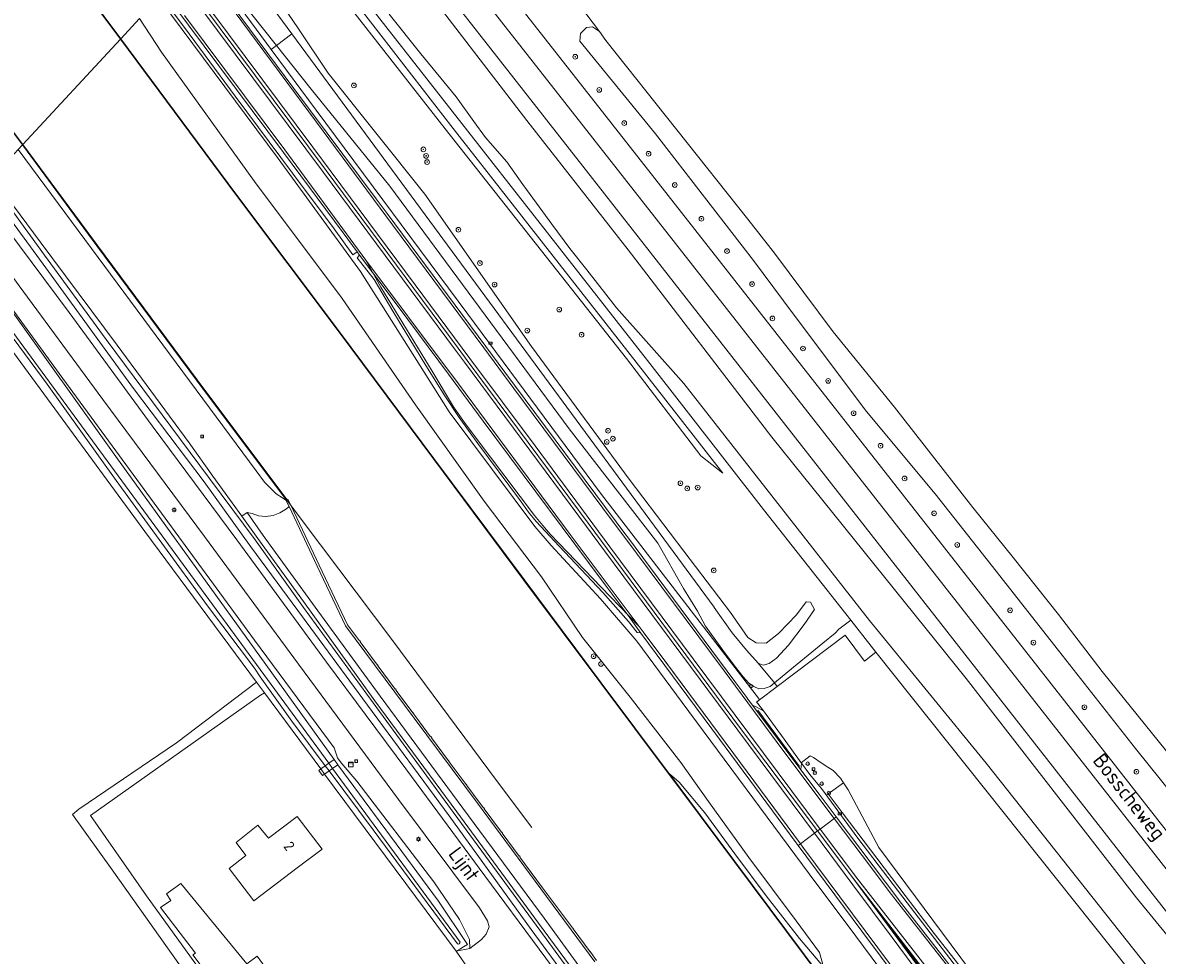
# Model space of a CAD drawing. Header units: metres. Extents: x 168032 to 180145, y 382923 to 399665.
# Tile 237 of 256: x 168591 to 168784, y 398868 to 399027. Entities that reach past the tile are written whole.
import ezdxf
from ezdxf.enums import TextEntityAlignment as Align

# ---------------------------------------------------------------- set-up
doc = ezdxf.new("R2010")
doc.units = ezdxf.units.M
doc.linetypes.add('VW-3-3_STREEP', pattern=[6, 3, -3])
doc.layers.get('0').update_dxf_attribs({"color": 8, "lineweight": 18})
for name, color, linetype, lineweight in [('B-WE-GK-BESCHOEIING_DAMWAND-G', 8, 'GK-BESCHOEIING', 18), ('B-WE-GK-KADEMUUR-G', 8, 'Continuous', 18), ('B-WE-GK-KADEMUUR-GV', 8, 'Continuous', 18), ('B-WE-GR-BOOM-S', 8, 'Continuous', 18), ('B-WE-GR-GRAS-GV', 8, 'Continuous', 18), ('B-WE-GR-GROENVOORZIENING-GV', 8, 'Continuous', 18), ('B-WE-GW-TALUD_KRUIN-G', 8, 'Continuous', 18), ('B-WE-IE-MEUBILAIR_WEGMEUBILAIR-G', 8, 'Continuous', 18), ('B-WE-IE-MEUBILAIR_WEGMEUBILAIR-S', 8, 'Continuous', 25), ('B-WE-IE-MEUBILAIR_WEGMEUBILAIR_PAAL-S', 8, 'Continuous', 18), ('B-WE-IE-TERREINAFSCHEIDING_KUNSTMATIG_MUUR-GV', 8, 'Continuous', 18), ('B-WE-KL-ET_LS_OV_LICHTMAST-S', 8, 'Continuous', 18), ('B-WE-KW-KUNSTWERK_DEK-GV', 8, 'Continuous', 18), ('B-WE-OG-BEBOUWING-GV', 8, 'Continuous', 18), ('B-WE-OG-BEBOUWING-T18', 8, 'Continuous', 18), ('B-WE-OG-TERREIN_ERF-GV', 8, 'Continuous', 18), ('B-WE-OG-TOPOGRAFIE-T18', 8, 'Continuous', 18), ('B-WE-OG-WATER-GV', 8, 'Continuous', 18), ('B-WE-OG-WATER_GREPPEL-GV', 8, 'Continuous', 18), ('B-WE-OG-WATER_RIVIER-GV', 8, 'Continuous', 18), ('B-WE-OG-WATER_SLOOT-GV', 8, 'Continuous', 18), ('B-WE-OG-WEG-GV', 8, 'Continuous', 18), ('B-WE-RI-GWA_RIOOLPUT-S', 8, 'Continuous', 18), ('B-WE-RI-TERREINKAST-S', 8, 'Continuous', 18), ('B-WE-VH-VERHARDING_ASFALT-GV', 8, 'Continuous', 18), ('B-WE-VH-VERHARDING_BETON-GV', 8, 'Continuous', 18), ('B-WE-VH-VERHARDING_GRASBETONSTEEN-GV', 8, 'Continuous', 18), ('B-WE-VH-VERHARDING_OPEN-GV', 8, 'Continuous', 18), ('B-WE-VW-AFSLUITPAAL-S', 8, 'Continuous', 18), ('B-WE-VW-MARKERING_LANGS_STREEP_33-G', 8, 'VW-3-3_STREEP', 13), ('B-WE-VW-MARKERING_LANGS_STREEP_DOORGETROKKEN_3X015-G', 8, 'Continuous', 13), ('B-WE-VW-MARKERING_PICTOGRAM-G', 8, 'Continuous', 18)]:
    doc.layers.add(name, color=color, linetype=linetype, lineweight=lineweight)
doc.styles.add('NLCS-ISO', font='NLCS-ISO.ttf')
doc.styles.add('NLCS-ISO-M200-T18', font='NLCS-ISO.ttf', dxfattribs={"height": 0.36})
doc.linetypes.add('GK-BESCHOEIING', pattern='A,30,-5,[1,NLCS.SHX,S=1,R=0,X=0,Y=0],-5', length=40)

# ---------------------------------------------------------------- blocks, each defined once
blk = doc.blocks.new('SIE-WEG_VERKEERSBORD-SO')
at = {"color": 0, "linetype": 'ByBlock', "lineweight": 18}
blk.add_lwpolyline([(-1.125, -1.125), (1.125, -1.125), (1.125, 1.125), (-1.125, 1.125)], close=True, dxfattribs=at)
at = {"color": 0, "linetype": 'ByBlock', "lineweight": 18, "style": 'NLCS-ISO'}
blk.add_text('vb', height=1.5, dxfattribs=at).set_placement((0, 0), align=Align.MIDDLE_CENTER)
blk = doc.blocks.new('SRI-TERREINKAST-SO')
at = {"color": 0, "linetype": 'ByBlock', "lineweight": 18}
for points in [[(-2, 2), (2, 2), (2, 1.68), (-2, 1.68)], [(-2, 1.52), (2, 1.52), (2, -2), (-2, -2)]]:
    blk.add_lwpolyline(points, close=True, dxfattribs=at)
at = {"color": 0, "linetype": 'ByBlock', "lineweight": 18, "style": 'NLCS-ISO'}
blk.add_text('rio', height=1.5, dxfattribs=at).set_placement((0, 0), align=Align.MIDDLE_CENTER)
blk = doc.blocks.new('SIE-WEG_PAAL_HECTOMETERPAAL-SO')
at = {"color": 0, "linetype": 'ByBlock', "lineweight": 18}
blk.add_lwpolyline([(-1.44375, -0.94375), (1.44375, -0.94375), (1.44375, 0.94375), (-1.44375, 0.94375)], close=True, dxfattribs=at)
at = {"color": 0, "linetype": 'ByBlock', "lineweight": 18, "style": 'NLCS-ISO'}
blk.add_text('hm', height=1.5, dxfattribs=at).set_placement((0, 0), align=Align.MIDDLE_CENTER)
at = {"style": 'NLCS-ISO'}
blk.add_attdef('WAARDE', (2.13125, -1.69375), '', height=1.5, dxfattribs=at)
blk = doc.blocks.new('SVW-AFSLUITPAAL-SO')
at = {"lineweight": 18}
blk.add_circle((0, 0), 1.5, dxfattribs=at)
at = {"lineweight": 18, "style": 'NLCS-ISO'}
blk.add_text('af', height=1.8, dxfattribs=at).set_placement((0, 0), align=Align.MIDDLE_CENTER)
blk = doc.blocks.new('SKL-ET_OV_LICHTMAST-SO')
at = {"color": 0, "linetype": 'ByBlock', "lineweight": 18}
for points in [[(-1.25, 0), (-2, 0)], [(-1.41, 1.41), (-0.88, 0.88)], [(0, 2), (0, 1.25)], [(0.88, 0.88), (1.41, 1.41)], [(2, 0), (1.25, 0)], [(-1.41, -1.41), (-0.88, -0.88)], [(0, -1.25), (0, -2)], [(0.88, -0.88), (1.41, -1.41)]]:
    blk.add_lwpolyline(points, dxfattribs=at)
blk.add_circle((0, 0), 1, dxfattribs=at)
blk = doc.blocks.new('SRI-PUT_INSPECTIEPUT_RIOOLPUT-SO')
at = {"color": 0, "linetype": 'ByBlock', "lineweight": 18}
blk.add_lwpolyline([(-1.12, -1.12), (1.12, -1.12), (1.12, 1.12), (-1.12, 1.12)], close=True, dxfattribs=at)
at = {"color": 0, "linetype": 'ByBlock', "lineweight": 18, "style": 'NLCS-ISO'}
blk.add_text('r', height=1.5, dxfattribs=at).set_placement((0, 0.28), align=Align.MIDDLE_CENTER)
blk = doc.blocks.new('SGR-BOOM_01-SO')
at = {"linetype": 'ByBlock', "lineweight": 18}
h = blk.add_hatch(color=0, dxfattribs=at)
h.dxf.hatch_style = 1
edge = h.paths.add_edge_path()
edge.add_arc((0, 0), 0.25, 0, 360)
at = {"color": 0, "linetype": 'ByBlock', "lineweight": 18}
for radius in [2, 0.25]:
    blk.add_circle((0, 0), radius, dxfattribs=at)

msp = doc.modelspace()

# ---------------------------------------------------------------- linework, layer by layer
at = {"layer": 'B-WE-GK-BESCHOEIING_DAMWAND-G', "flags": 128}
msp.add_lwpolyline([(168590.686, 399005.774), (168603.373, 398988.574), (168620.355, 398965.686), (168638.311, 398941.714), (168653.757, 398921.215), (168671.431, 398897.424), (168677.461, 398889.392)], dxfattribs=at)
at = {"layer": 'B-WE-GK-KADEMUUR-G', "flags": 128}
msp.add_lwpolyline([(168735.312, 398920.317), (168736.076, 398919.302)], dxfattribs=at)
msp.add_lwpolyline([(168735.312, 398920.317), (168736.076, 398919.302)], dxfattribs=at)
at = {"layer": 'B-WE-GK-KADEMUUR-GV', "flags": 128}
msp.add_lwpolyline([(168607.323, 399023.788), (168607.403, 399023.848), (168593.361, 399042.713), (168582.678, 399057.066), (168563.347, 399083.012), (168538.546, 399116.376), (168514.741, 399148.205), (168514.654, 399148.333), (168514.277, 399148.834), (168513.99, 399149.215), (168513.126, 399150.391), (168513.04, 399150.333), (168514.198, 399148.767), (168514.584, 399148.251), (168514.661, 399148.145), (168538.466, 399116.316), (168563.267, 399082.952), (168582.598, 399057.006), (168593.281, 399042.653)], close=True, dxfattribs=at)
msp.add_lwpolyline([(168740.759, 398845.23), (168723.96, 398867.677), (168706.208, 398891.467), (168700.907, 398898.551), (168700.777, 398898.724), (168689.291, 398914.071), (168676.135, 398931.696), (168660.776, 398952.303), (168644.69, 398973.866), (168627.029, 398997.434), (168607.403, 399023.848), (168607.323, 399023.788), (168626.949, 398997.374), (168644.61, 398973.806), (168660.696, 398952.243), (168676.055, 398931.636), (168689.211, 398914.011), (168700.697, 398898.664), (168706.128, 398891.407), (168723.88, 398867.617), (168740.679, 398845.17)], dxfattribs=at)
at = {"layer": 'B-WE-GR-GRAS-GV', "flags": 128}
for points in [[(168768.394, 398698.674), (168780.643, 398707.564), (168780.702, 398707.607), (168779.337, 398709.677), (168778.235, 398711.218), (168761.68, 398736.34), (168689.919, 398833.686), (168684.623, 398829.82), (168658.139, 398811.381), (168657.266, 398811.421), (168655.203, 398813.524), (168628.413, 398850.434), (168617.547, 398865.765), (168605.911, 398882.184), (168599.164, 398891.63), (168600.235, 398892.542), (168616.904, 398903.853), (168630.533, 398914.147), (168611.48, 398939.84), (168567.283, 399000), (168479.11, 399120.02)], [(168593.361, 399042.713), (168607.403, 399023.848), (168610.581, 399027.311)], [(168682.494, 399033.654), (168689.021, 399025.077), (168690.095, 399023.551), (168714.252, 398993.081), (168718.818, 398987.277), (168728.805, 398973.867), (168739.275, 398961.021), (168752.642, 398943.947), (168759.518, 398935.431), (168767.224, 398925.725), (168774.673, 398915.967), (168785.615, 398902.394)], [(168736.885, 398867.468), (168733.723, 398871.722), (168722.855, 398886.343), (168722.517, 398886.797), (168709.47, 398904.473), (168696.025, 398922.544), (168695.929, 398922.559), (168695.426, 398922.638), (168693.954, 398924.499), (168689.537, 398929.481), (168682.12, 398937.328), (168678.176, 398941.529), (168676.917, 398943.152), (168675.347, 398945.292), (168668.252, 398954.866), (168665.085, 398959.292), (168662.624, 398962.976), (168659.401, 398968.16), (168653.793, 398977.419), (168650.579, 398982.79), (168647.666, 398986.483), (168648.11, 398986.929), (168647.675, 398987.523), (168646.966, 398987.034), (168643.754, 398991.47), (168636.656, 399000.956), (168626.908, 399014.045), (168618.265, 399025.765), (168614.238, 399031.182)], [(168610.581, 399027.311), (168614.357, 399021.547), (168630.211, 398999.5), (168645.156, 398979.585), (168657.649, 398961.439), (168669.335, 398945.004), (168679.096, 398932.1), (168686.119, 398921.783), (168694.198, 398911.603), (168702.848, 398900.464), (168707.593, 398893.833), (168714.434, 398884.299), (168722.51, 398873.459), (168726.519, 398868.093), (168727.154, 398865.648), (168723.097, 398870.449), (168717.421, 398877.773), (168712.059, 398884.909), (168706.935, 398891.892), (168702.567, 398897.149), (168700.907, 398898.551), (168706.208, 398891.467), (168723.96, 398867.677), (168740.759, 398845.23)], [(168691.784, 398854.192), (168678.176, 398872.723), (168664.248, 398891.787), (168650.423, 398910.663), (168638.531, 398926.922), (168630.308, 398938.41), (168622.535, 398948.881), (168617.577, 398955.538), (168604.925, 398972.601), (168594.406, 398986.983), (168585.062, 398999.723), (168584.221, 398998.936), (168594.177, 398985.4), (168609.562, 398964.241), (168621.596, 398948.309), (168629.589, 398937.233), (168637.578, 398926.373), (168649.452, 398910.249), (168663.365, 398891.361), (168677.336, 398872.017), (168691.053, 398853.387)], [(168688.208, 398866.511), (168679.007, 398878.917), (168668.177, 398893.515), (168657.397, 398908.019), (168645.709, 398923.773), (168640.886, 398933.944), (168636.091, 398944.088), (168635.66, 398943.733), (168634.504, 398943.038), (168633.381, 398942.592), (168632.126, 398942.434), (168630.855, 398942.512), (168629.805, 398942.892), (168628.918, 398943.087), (168631.671, 398939.172), (168640.504, 398926.94), (168651.605, 398911.8), (168665.72, 398892.711), (168679.543, 398873.929), (168693.664, 398854.539)], [(168693.664, 398854.539), (168679.543, 398873.929), (168665.72, 398892.711), (168651.605, 398911.8), (168640.504, 398926.94), (168631.671, 398939.172), (168628.918, 398943.087), (168628.028, 398942.445), (168630.768, 398938.645), (168638.52, 398927.894), (168650.716, 398910.982), (168664.677, 398892.086), (168678.6, 398873.076), (168692.224, 398854.624)]]:
    msp.add_lwpolyline(points, dxfattribs=at)
for points in [[(168700.907, 398898.551), (168702.567, 398897.149), (168706.935, 398891.892), (168712.059, 398884.909), (168717.421, 398877.773), (168723.097, 398870.449), (168727.154, 398865.648), (168726.519, 398868.093), (168722.51, 398873.459), (168714.434, 398884.299), (168707.593, 398893.833), (168702.848, 398900.464), (168694.198, 398911.603), (168686.119, 398921.783), (168679.096, 398932.1), (168669.335, 398945.004), (168657.649, 398961.439), (168645.156, 398979.585), (168630.211, 398999.5), (168614.357, 399021.547), (168610.581, 399027.311), (168607.403, 399023.848), (168627.029, 398997.434), (168644.69, 398973.866), (168660.776, 398952.303), (168676.135, 398931.696), (168689.291, 398914.071), (168700.777, 398898.724)], [(168635.529, 398945.207), (168635.604, 398945.245), (168620.315, 398965.656), (168603.333, 398988.544), (168590.623, 399005.775), (168589.905, 399004.983), (168601.289, 398989.643), (168615.671, 398970.164), (168630.466, 398950.192), (168631.92, 398948.244), (168632.793, 398947.333), (168633.855, 398946.27), (168634.985, 398945.586)], [(168628.028, 398942.445), (168628.918, 398943.087), (168629.805, 398942.892), (168630.855, 398942.512), (168632.126, 398942.434), (168633.381, 398942.592), (168634.504, 398943.038), (168635.66, 398943.733), (168636.091, 398944.088), (168635.529, 398945.207), (168634.985, 398945.586), (168633.855, 398946.27), (168632.793, 398947.333), (168631.92, 398948.244), (168630.466, 398950.192), (168615.671, 398970.164), (168601.289, 398989.643), (168589.905, 399004.983), (168585.497, 399000.193), (168593.672, 398989.241), (168606.753, 398971.628), (168619.076, 398954.989), (168623.094, 398949.289)], [(168578.199, 398992.394), (168578.02, 398992.203), (168587.927, 398978.73), (168606.542, 398952.634), (168632.139, 398917.189), (168643.74, 398900.964), (168644.373, 398900.088), (168661.57, 398876.865), (168666.502, 398869.427), (168665.818, 398869.031), (168665.191, 398868.668), (168664.539, 398868.29), (168666.893, 398868.794), (168666.837, 398870.312), (168665.149, 398873.733), (168660.771, 398880.16), (168647.626, 398897.265), (168644.968, 398900.423), (168644.335, 398901.29), (168643.766, 398902.976), (168630.181, 398921.35), (168613.706, 398943.83), (168596.914, 398966.803)]]:
    msp.add_lwpolyline(points, close=True, dxfattribs=at)
at = {"layer": 'B-WE-GR-GROENVOORZIENING-GV', "flags": 128}
msp.add_lwpolyline([(168578.199, 398992.394), (168596.914, 398966.803), (168613.706, 398943.83), (168630.181, 398921.35), (168643.766, 398902.976), (168644.335, 398901.29), (168644.968, 398900.423), (168647.626, 398897.265), (168660.771, 398880.16), (168665.149, 398873.733), (168666.837, 398870.312), (168666.893, 398868.794), (168668.902, 398870.291), (168669.669, 398871.19), (168670.185, 398872.434), (168669.931, 398873.495), (168668.522, 398875.701), (168654.74, 398894.174), (168637.67, 398917.247), (168621.671, 398938.978), (168604.356, 398962.357), (168590.085, 398981.748), (168580.479, 398994.83), (168578.933, 398993.163)], close=True, dxfattribs=at)
at = {"layer": 'B-WE-GW-TALUD_KRUIN-G', "flags": 128}
for points in [[(168727.154, 398865.648), (168726.519, 398868.093), (168722.51, 398873.459), (168714.434, 398884.299), (168707.593, 398893.833), (168702.848, 398900.464), (168694.198, 398911.603), (168686.119, 398921.783), (168679.096, 398932.1), (168669.335, 398945.004), (168657.649, 398961.439), (168645.156, 398979.585), (168630.211, 398999.5), (168614.357, 399021.547), (168610.581, 399027.311)], [(168585.497, 399000.193), (168593.672, 398989.241), (168606.753, 398971.628), (168619.076, 398954.989), (168623.094, 398949.289), (168628.028, 398942.445)]]:
    msp.add_lwpolyline(points, dxfattribs=at)
at = {"layer": 'B-WE-IE-MEUBILAIR_WEGMEUBILAIR-G', "flags": 128}
for points in [[(168786.545, 398798.393), (168782.018, 398804.472), (168776.597, 398811.841), (168770.885, 398819.439), (168764.564, 398828.024), (168758.234, 398836.434), (168751.496, 398845.54), (168746.356, 398852.476), (168741.671, 398858.761), (168732.667, 398870.859), (168724.736, 398881.515), (168703.07, 398910.687), (168695.359, 398921.151), (168689.158, 398928.394), (168680.77, 398937.45), (168677.963, 398940.681), (168663.364, 398960.224), (168657.456, 398969.629), (168648.254, 398984.16), (168634.25, 399003.424), (168614.234, 399030.3)], [(168853.758, 398741.939), (168852.493, 398741.269), (168852.278, 398741.155), (168850.674, 398741.011), (168849.313, 398741.184), (168848.027, 398741.937), (168847.048, 398742.998), (168844.806, 398745.312), (168831.407, 398762.485), (168817.313, 398780.398), (168808.784, 398791.338), (168796.598, 398806.969), (168771.431, 398839.029), (168746.015, 398871.349), (168741.093, 398877.828), (168730.365, 398891.952), (168727.948, 398895.133)]]:
    msp.add_lwpolyline(points, dxfattribs=at)
at = {"layer": 'B-WE-IE-TERREINAFSCHEIDING_KUNSTMATIG_MUUR-GV', "flags": 128}
msp.add_lwpolyline([(168590.703, 399005.835), (168574.11, 399027.888), (168559.269, 399047.78), (168543.644, 399068.697), (168529.03, 399088.415), (168515.74, 399106.253), (168504.682, 399121.218), (168503.074, 399123.309), (168501.722, 399125.069), (168500.033, 399127.262), (168499.953, 399127.2), (168501.642, 399125.009), (168502.994, 399123.249), (168504.602, 399121.158), (168515.66, 399106.193), (168528.95, 399088.355), (168543.564, 399068.637), (168559.189, 399047.72), (168574.03, 399027.828), (168590.623, 399005.775)], close=True, dxfattribs=at)
msp.add_lwpolyline([(168688.501, 398866.729), (168687.51, 398868.065), (168687.54, 398868.087), (168687.42, 398868.247), (168687.391, 398868.225), (168684.486, 398872.142), (168684.507, 398872.157), (168684.387, 398872.317), (168684.367, 398872.302), (168679.3, 398879.134), (168675.426, 398884.357), (168675.475, 398884.393), (168675.355, 398884.553), (168675.307, 398884.517), (168672.401, 398888.434), (168672.442, 398888.464), (168672.322, 398888.624), (168672.282, 398888.594), (168669.335, 398892.566), (168669.392, 398892.608), (168669.272, 398892.768), (168669.216, 398892.727), (168668.47, 398893.733), (168666.367, 398896.563), (168666.409, 398896.594), (168666.289, 398896.754), (168666.247, 398896.723), (168663.354, 398900.616), (168663.398, 398900.649), (168663.278, 398900.809), (168663.234, 398900.777), (168660.332, 398904.681), (168660.39, 398904.724), (168660.27, 398904.884), (168660.213, 398904.842), (168657.69, 398908.237), (168657.325, 398908.728), (168657.371, 398908.762), (168657.251, 398908.922), (168657.206, 398908.889), (168654.29, 398912.82), (168654.328, 398912.848), (168654.208, 398913.008), (168654.171, 398912.98), (168651.253, 398916.913), (168651.295, 398916.945), (168651.175, 398917.105), (168651.133, 398917.074), (168648.198, 398921.031), (168648.26, 398921.077), (168648.14, 398921.237), (168648.079, 398921.192), (168646.023, 398923.962), (168641.216, 398934.1), (168636.419, 398944.248), (168635.855, 398945.371), (168635.695, 398945.29), (168620.395, 398965.716), (168603.413, 398988.604), (168590.703, 399005.835), (168590.623, 399005.775), (168603.333, 398988.544), (168620.315, 398965.656), (168635.604, 398945.245), (168635.529, 398945.207), (168636.091, 398944.088), (168640.886, 398933.944), (168645.709, 398923.773), (168657.397, 398908.019), (168668.177, 398893.515), (168679.007, 398878.917), (168688.208, 398866.511)], dxfattribs=at)
at = {"layer": 'B-WE-KW-KUNSTWERK_DEK-GV', "flags": 128}
msp.add_lwpolyline([(168644.373, 398900.088), (168643.74, 398900.964), (168642.847, 398900.334), (168642.251, 398899.913), (168641.488, 398899.374), (168641.135, 398899.125), (168641.758, 398898.242), (168642.132, 398898.506), (168642.899, 398899.048), (168643.487, 398899.462)], close=True, dxfattribs=at)
at = {"layer": 'B-WE-OG-BEBOUWING-GV', "flags": 128}
for points in [[(168627.048, 398886.823), (168628.729, 398884.612), (168625.855, 398882.428), (168630.053, 398876.904), (168637.71, 398882.68), (168641.7, 398885.69), (168637.459, 398891.271), (168632.559, 398887.55), (168630.76, 398889.8)], [(168628.862, 398866.131), (168617.631, 398879.853), (168615.174, 398878.084), (168615.937, 398876.947), (168614.157, 398875.732), (168620.142, 398867.97), (168619.703, 398867.684), (168623.735, 398862.365), (168631.312, 398851.877), (168638.423, 398856.791), (168630.66, 398867.452)]]:
    msp.add_lwpolyline(points, close=True, dxfattribs=at)
at = {"layer": 'B-WE-OG-TERREIN_ERF-GV', "flags": 128}
msp.add_lwpolyline([(168779.39, 398864.94), (168736.076, 398919.302), (168734.155, 398917.769), (168730.856, 398922.196), (168719.265, 398913.429), (168716.292, 398911.18), (168715.763, 398910.78), (168715.961, 398910.553), (168715.977, 398910.532), (168716.945, 398909.295), (168716.955, 398909.281), (168720.46, 398904.448), (168723.342, 398900.43), (168724.926, 398901.635), (168725.48, 398901.316), (168726.804, 398900.43), (168727.935, 398899.691), (168728.798, 398899.091), (168730.063, 398897.787), (168730.564, 398897.021), (168731.363, 398895.797), (168736.591, 398885.968), (168752.086, 398865.204)], dxfattribs=at)
for points in [[(168667.278, 398864.4), (168664.539, 398868.29), (168642.132, 398898.506), (168641.488, 398899.374), (168631.867, 398912.349), (168631.219, 398911.928), (168602.256, 398891.432), (168611.769, 398877.75), (168619.463, 398867.145), (168638.128, 398841.419), (168657.216, 398815.037), (168682.7, 398832.187), (168683.115, 398832.28), (168683.608, 398832.255), (168684.055, 398832.069), (168684.496, 398831.731), (168684.847, 398830.996), (168684.841, 398830.37), (168684.623, 398829.82), (168689.919, 398833.686), (168688.269, 398835.925)], [(168637.459, 398891.271), (168641.7, 398885.69), (168637.71, 398882.68), (168630.053, 398876.904), (168625.855, 398882.428), (168628.729, 398884.612), (168627.048, 398886.823), (168630.76, 398889.8), (168632.559, 398887.55)], [(168617.631, 398879.853), (168628.862, 398866.131), (168630.66, 398867.452), (168638.423, 398856.791), (168631.312, 398851.877), (168623.735, 398862.365), (168619.703, 398867.684), (168620.142, 398867.97), (168614.157, 398875.732), (168615.937, 398876.947), (168615.174, 398878.084)]]:
    msp.add_lwpolyline(points, close=True, dxfattribs=at)
at = {"layer": 'B-WE-OG-WATER-GV', "flags": 128}
for points in [[(168574.11, 399027.888), (168590.703, 399005.835), (168607.323, 399023.788), (168593.281, 399042.653)], [(168740.679, 398845.17), (168723.88, 398867.617), (168706.128, 398891.407), (168700.697, 398898.664), (168689.211, 398914.011), (168676.055, 398931.636), (168660.696, 398952.243), (168644.61, 398973.806), (168626.949, 398997.374), (168607.323, 399023.788), (168590.703, 399005.835), (168603.413, 398988.604), (168620.395, 398965.716), (168635.695, 398945.29), (168635.855, 398945.371), (168636.419, 398944.248), (168641.216, 398934.1), (168646.023, 398923.962), (168648.079, 398921.192), (168648.14, 398921.237), (168648.26, 398921.077), (168648.198, 398921.031), (168651.133, 398917.074), (168651.175, 398917.105), (168651.295, 398916.945), (168651.253, 398916.913), (168654.171, 398912.98), (168654.208, 398913.008), (168654.328, 398912.848), (168654.29, 398912.82), (168657.206, 398908.889), (168657.251, 398908.922), (168657.371, 398908.762), (168657.325, 398908.728), (168657.69, 398908.237), (168660.213, 398904.842), (168660.27, 398904.884), (168660.39, 398904.724), (168660.332, 398904.681), (168663.234, 398900.777), (168663.278, 398900.809), (168663.398, 398900.649), (168663.354, 398900.616), (168666.247, 398896.723), (168666.289, 398896.754), (168666.409, 398896.594), (168666.367, 398896.563), (168668.47, 398893.733), (168669.216, 398892.727), (168669.272, 398892.768), (168669.392, 398892.608), (168669.335, 398892.566), (168672.282, 398888.594), (168672.322, 398888.624), (168672.442, 398888.464), (168672.401, 398888.434), (168675.307, 398884.517), (168675.355, 398884.553), (168675.475, 398884.393), (168675.426, 398884.357), (168679.3, 398879.134), (168684.367, 398872.302), (168684.387, 398872.317), (168684.507, 398872.157), (168684.486, 398872.142), (168687.391, 398868.225), (168687.42, 398868.247), (168687.54, 398868.087), (168687.51, 398868.065), (168688.501, 398866.729)]]:
    msp.add_lwpolyline(points, dxfattribs=at)
at = {"layer": 'B-WE-OG-WATER_GREPPEL-GV', "flags": 128}
for points in [[(168785.615, 398902.394), (168774.673, 398915.967), (168767.224, 398925.725), (168759.518, 398935.431), (168752.642, 398943.947), (168739.275, 398961.021), (168728.805, 398973.867), (168718.818, 398987.277), (168714.252, 398993.081), (168690.095, 399023.551), (168689.021, 399025.077), (168687.83, 399025.856), (168686.79, 399025.789), (168685.77, 399024.722), (168685.664, 399023.417), (168698.54, 399007.639), (168715.251, 398986.056), (168722.027, 398976.977), (168734.525, 398960.332), (168746.203, 398946.275), (168755.755, 398934.18), (168767.214, 398919.563), (168780.351, 398902.879), (168795.54, 398883.979)], [(168619.463, 398867.145), (168611.769, 398877.75), (168602.256, 398891.432), (168631.219, 398911.928), (168631.867, 398912.349), (168630.533, 398914.147), (168616.904, 398903.853), (168600.235, 398892.542), (168599.164, 398891.63), (168605.911, 398882.184), (168617.547, 398865.765)]]:
    msp.add_lwpolyline(points, dxfattribs=at)
at = {"layer": 'B-WE-OG-WATER_RIVIER-GV', "flags": 128}
for points in [[(168810.779, 398840.502), (168780.543, 398877.415), (168751.496, 398914.821), (168718.381, 398955.941), (168693.909, 398987.839), (168676.608, 399009.903), (168657.101, 399035.303)], [(168653.125, 399028.012), (168658.533, 399021.289), (168664.548, 399013.945), (168667.588, 399009.713), (168669.568, 399007.028), (168673.201, 399002.837), (168675.954, 398999.02), (168677.172, 398997.302), (168680.848, 398992.25), (168683.944, 398988.074), (168686.843, 398984.47), (168691.887, 398978.001), (168703.364, 398965.107), (168734.991, 398924.697), (168754.9, 398900.342), (168784.832, 398862.555)]]:
    msp.add_lwpolyline(points, dxfattribs=at)
at = {"layer": 'B-WE-OG-WATER_SLOOT-GV', "flags": 128}
for points in [[(168479.11, 399120.02), (168567.283, 399000), (168611.48, 398939.84), (168630.533, 398914.147), (168631.867, 398912.349), (168641.488, 398899.374), (168642.132, 398898.506), (168664.539, 398868.29), (168665.191, 398868.668), (168665.818, 398869.031), (168666.502, 398869.427), (168661.57, 398876.865), (168644.373, 398900.088), (168643.74, 398900.964), (168632.139, 398917.189), (168606.542, 398952.634), (168587.927, 398978.73), (168578.02, 398992.203), (168577.989, 398992.245), (168572.308, 398999.972), (168559.872, 399017.076), (168543.297, 399039.541)], [(168657.101, 399035.303), (168676.608, 399009.903), (168693.909, 398987.839), (168718.381, 398955.941), (168751.496, 398914.821), (168780.543, 398877.415), (168810.779, 398840.502), (168827.22, 398820.4), (168827.302, 398820.867), (168827.31, 398820.91), (168827.83, 398823.87), (168828.118, 398823.82), (168789.969, 398869.53), (168687.788, 399000), (168627.969, 399076.38)], [(168522.532, 399064.29), (168569.71, 399000), (168642.847, 398900.334), (168643.487, 398899.462), (168665.229, 398869.834), (168665.192, 398869.718), (168665.07, 398869.582), (168664.919, 398869.534), (168664.774, 398869.536), (168650.437, 398888.982), (168642.899, 398899.048), (168642.251, 398899.913), (168636.565, 398907.506), (168631.169, 398915.105), (168630.162, 398916.56), (168622.184, 398927.183), (168606.618, 398948.532), (168594.872, 398964.959), (168583.036, 398980.881), (168579.521, 398985.702), (168521.129, 399064.628)], [(168521.129, 399064.628), (168579.521, 398985.702), (168583.036, 398980.881), (168594.872, 398964.959), (168606.618, 398948.532), (168622.184, 398927.183), (168630.162, 398916.56), (168631.169, 398915.105), (168636.565, 398907.506), (168642.251, 398899.913), (168642.899, 398899.048), (168650.437, 398888.982), (168664.774, 398869.536), (168664.919, 398869.534), (168665.07, 398869.582), (168665.192, 398869.718), (168665.229, 398869.834), (168643.487, 398899.462), (168642.847, 398900.334), (168569.71, 399000), (168522.532, 399064.29)], [(168647.225, 399032.817), (168697.16, 398969.01), (168716.959, 398943.625), (168731.824, 398924.746), (168735.312, 398920.317), (168736.076, 398919.302), (168779.39, 398864.94), (168817.388, 398819.54)], [(168784.832, 398862.555), (168754.9, 398900.342), (168734.991, 398924.697), (168703.364, 398965.107), (168691.887, 398978.001), (168686.843, 398984.47), (168683.944, 398988.074), (168680.848, 398992.25), (168677.172, 398997.302), (168675.954, 398999.02), (168673.201, 399002.837), (168669.568, 399007.028), (168667.588, 399009.713), (168664.548, 399013.945), (168658.533, 399021.289), (168653.125, 399028.012)]]:
    msp.add_lwpolyline(points, dxfattribs=at)
at = {"layer": 'B-WE-OG-WEG-GV', "flags": 128}
for points in [[(168475.677, 399237.098), (168492.961, 399213.997), (168502.27, 399201.556), (168519.885, 399177.195), (168540.191, 399150.333), (168557.272, 399127.661), (168568.359, 399112.901), (168579.635, 399097.419), (168583.644, 399092.447), (168592.392, 399082.868), (168597.878, 399076.378), (168605.174, 399066.715), (168611.161, 399056.718), (168618.376, 399043.928), (168620.822, 399039.787), (168623.496, 399035.82), (168625.779, 399033.035), (168633.94, 399022.702), (168636.523, 399024.656), (168478.407, 399239.146), (168466.493, 399254.304)], [(168478.407, 399239.146), (168636.523, 399024.656), (168708.56, 398926.936), (168708.523, 398926.91), (168711.627, 398922.599), (168714.033, 398919.639), (168716.038, 398917.419), (168716.875, 398917.086), (168717.938, 398917.339), (168719.142, 398918.268), (168721.194, 398920.47), (168723.908, 398924), (168725.622, 398926.577), (168724.971, 398927.807), (168724.194, 398927.852), (168722.562, 398925.674), (168719.524, 398922.451), (168717.425, 398920.794), (168715.709, 398920.857), (168714.261, 398921.808), (168711.308, 398926.029), (168703.383, 398936.482), (168694.036, 398948.773), (168677.423, 398971.389), (168659.207, 398997.342), (168642.738, 399017.99), (168637.676, 399025.529), (168633.094, 399032.354)], [(168607.582, 399123.89), (168605.482, 399126.733), (168605.249, 399127.995), (168606.038, 399128.677), (168606.812, 399128.729), (168608.085, 399127.747), (168609.301, 399125.767), (168609.542, 399125.155), (168612.095, 399127.113), (168606.879, 399133.91), (168604.796, 399136.625), (168603.297, 399135.279), (168603.852, 399133.941), (168603.937, 399132.989), (168603.435, 399132.4), (168602.424, 399132.108), (168601.39, 399132.075), (168600.356, 399132.637), (168596.837, 399129.476), (168617.178, 399103.529), (168698.409, 399000), (168856.283, 398798.787), (168857.998, 398796.602)], [(168693.241, 399000), (168593.802, 399126.749), (168590.56, 399123.837), (168614.6, 399093.28), (168623.799, 399082.049), (168627.969, 399076.38), (168687.788, 399000), (168789.969, 398869.53), (168828.118, 398823.82), (168827.536, 398820.543), (168827.488, 398820.27), (168827.379, 398820.188), (168828.326, 398818.926), (168828.44, 398819.01), (168828.658, 398818.987), (168831.99, 398818.63), (168877.278, 398757.35), (168877.378, 398756.02), (168876.81, 398752.111), (168885.973, 398759.395), (168885.672, 398759.913)], [(168638.733, 399039.156), (168662.699, 399008.466), (168693.624, 398969.332), (168706.259, 398952.774), (168710.042, 398949.791), (168693.825, 398970.554), (168664.067, 399008.563), (168639.374, 399040.418)], [(168639.374, 399040.418), (168664.067, 399008.563), (168693.825, 398970.554), (168710.042, 398949.791), (168706.259, 398952.774), (168693.624, 398969.332), (168662.699, 399008.466), (168638.733, 399039.156)], [(168622.61, 399036.139), (168633.054, 399022.032), (168633.94, 399022.702), (168625.779, 399033.035)], [(168633.094, 399032.354), (168637.676, 399025.529), (168642.738, 399017.99), (168659.207, 398997.342), (168677.423, 398971.389), (168694.036, 398948.773), (168703.383, 398936.482), (168711.308, 398926.029), (168714.261, 398921.808), (168715.709, 398920.857), (168717.425, 398920.794), (168719.524, 398922.451), (168722.562, 398925.674), (168724.194, 398927.852), (168724.971, 398927.807), (168725.622, 398926.577), (168723.908, 398924), (168721.194, 398920.47), (168719.142, 398918.268), (168717.938, 398917.339), (168716.875, 398917.086), (168716.038, 398917.419), (168718.801, 398914.044), (168722.057, 398916.709), (168727.035, 398920.825), (168729.15, 398922.519), (168729.817, 398923.225), (168731.824, 398924.746), (168716.959, 398943.625), (168697.16, 398969.01), (168647.225, 399032.817)], [(168795.54, 398883.979), (168780.351, 398902.879), (168767.214, 398919.563), (168755.755, 398934.18), (168746.203, 398946.275), (168734.525, 398960.332), (168722.027, 398976.977), (168715.251, 398986.056), (168698.54, 399007.639), (168685.664, 399023.417), (168685.77, 399024.722), (168686.79, 399025.789), (168687.83, 399025.856), (168689.021, 399025.077), (168682.494, 399033.654)], [(168855.111, 398793.7), (168853.008, 398796.381), (168693.241, 399000)], [(168691.053, 398853.387), (168677.336, 398872.017), (168663.365, 398891.361), (168649.452, 398910.249), (168637.578, 398926.373), (168629.589, 398937.233), (168621.596, 398948.309), (168609.562, 398964.241), (168594.177, 398985.4), (168584.221, 398998.936), (168583.266, 398997.755), (168585.782, 398994.359), (168598.576, 398977.188), (168612.731, 398957.873), (168627.184, 398938.408), (168642.483, 398917.555), (168655.977, 398899.41), (168669.466, 398881.164), (168678.7, 398868.673), (168698.634, 398841.749)], [(168796.598, 398806.969), (168771.431, 398839.029), (168746.015, 398871.349), (168741.093, 398877.828), (168730.365, 398891.952), (168727.948, 398895.133), (168730.564, 398897.021), (168730.063, 398897.787), (168728.798, 398899.091), (168727.935, 398899.691), (168726.804, 398900.43), (168725.48, 398901.316), (168724.926, 398901.635), (168723.342, 398900.43), (168723.404, 398900.344), (168724.854, 398898.422), (168726.232, 398896.776), (168726.817, 398896.036), (168733.006, 398887.548), (168740.706, 398877.508), (168749.464, 398866.09), (168772.716, 398836.553), (168788.427, 398816.548)], [(168793.932, 398811.72), (168772.263, 398839.611), (168752.086, 398865.204), (168736.591, 398885.968), (168731.363, 398895.797), (168730.564, 398897.021), (168727.948, 398895.133), (168730.365, 398891.952), (168741.093, 398877.828), (168746.015, 398871.349), (168771.431, 398839.029), (168796.598, 398806.969)]]:
    msp.add_lwpolyline(points, dxfattribs=at)
for points in [[(168636.523, 399024.656), (168633.94, 399022.702), (168639.819, 399015.26), (168653.269, 398998.733), (168683.834, 398957.348), (168698.948, 398937.855), (168703.328, 398930.132), (168705.68, 398926.293), (168707.048, 398923.698), (168710.286, 398919.216), (168712.256, 398916.673), (168713.496, 398915.084), (168714.393, 398914.045), (168715.311, 398913.431), (168716.165, 398913.054), (168717.076, 398913.072), (168718.072, 398913.448), (168718.801, 398914.044), (168716.038, 398917.419), (168714.033, 398919.639), (168711.627, 398922.599), (168708.523, 398926.91), (168708.56, 398926.936)], [(168633.94, 399022.702), (168633.054, 399022.032), (168640.723, 399011.674), (168666.55, 398976.922), (168689.177, 398946.407), (168716.267, 398911.23), (168716.292, 398911.18), (168719.265, 398913.429), (168718.801, 398914.044), (168718.072, 398913.448), (168717.076, 398913.072), (168716.165, 398913.054), (168715.311, 398913.431), (168714.393, 398914.045), (168713.496, 398915.084), (168712.256, 398916.673), (168710.286, 398919.216), (168707.048, 398923.698), (168705.68, 398926.293), (168703.328, 398930.132), (168698.948, 398937.855), (168683.834, 398957.348), (168653.269, 398998.733), (168639.819, 399015.26)], [(168734.155, 398917.769), (168736.076, 398919.302), (168735.312, 398920.317), (168731.824, 398924.746), (168729.817, 398923.225), (168729.15, 398922.519), (168727.035, 398920.825), (168722.057, 398916.709), (168718.801, 398914.044), (168719.265, 398913.429), (168730.856, 398922.196)]]:
    msp.add_lwpolyline(points, close=True, dxfattribs=at)
at = {"layer": 'B-WE-VH-VERHARDING_ASFALT-GV', "flags": 128}
for points in [[(168596.837, 399129.476), (168508.816, 399241.747), (168505.467, 399239.346), (168593.802, 399126.749), (168693.241, 399000), (168853.008, 398796.381), (168855.111, 398793.7)], [(168857.998, 398796.602), (168856.283, 398798.787), (168698.409, 399000), (168617.178, 399103.529), (168596.837, 399129.476)], [(168621.33, 399029.642), (168642.387, 399001.369), (168664.891, 398971.107), (168666.44, 398969.023), (168687.241, 398941.027), (168690.296, 398936.913), (168713.03, 398906.293), (168726.152, 398888.805), (168726.596, 398889.136), (168729.012, 398890.942), (168729.34, 398891.186), (168726.426, 398895.049), (168723.325, 398899.201), (168715.054, 398910.276), (168714.295, 398911.292), (168714.101, 398911.553), (168712.074, 398914.267), (168693.786, 398938.924), (168693.501, 398939.307), (168672.876, 398967.028), (168669.632, 398971.397), (168652.825, 398994.032), (168650.946, 398996.53), (168636.908, 399015.376), (168621.962, 399035.542)], [(168613.62, 399033.355), (168635.111, 399004.46), (168645.315, 398990.744), (168647.675, 398987.523), (168648.11, 398986.929), (168654.664, 398978.208), (168663.236, 398966.65), (168669.178, 398958.637), (168687.129, 398934.547), (168689.934, 398930.782), (168694.073, 398925.304), (168696.025, 398922.544), (168709.47, 398904.473), (168722.517, 398886.797), (168722.855, 398886.343), (168723.248, 398886.636), (168725.634, 398888.418), (168726.152, 398888.805), (168713.03, 398906.293), (168690.296, 398936.913), (168687.241, 398941.027), (168666.44, 398969.023), (168664.891, 398971.107), (168642.387, 399001.369), (168621.33, 399029.642)], [(168698.634, 398841.749), (168678.7, 398868.673), (168669.466, 398881.164), (168655.977, 398899.41), (168642.483, 398917.555), (168627.184, 398938.408), (168612.731, 398957.873), (168598.576, 398977.188), (168585.782, 398994.359), (168583.266, 398997.755), (168580.479, 398994.83), (168590.085, 398981.748), (168604.356, 398962.357), (168621.671, 398938.978), (168637.67, 398917.247), (168654.74, 398894.174), (168668.522, 398875.701), (168669.931, 398873.495), (168670.185, 398872.434), (168669.669, 398871.19), (168668.902, 398870.291), (168666.893, 398868.794), (168664.539, 398868.29), (168667.278, 398864.4)]]:
    msp.add_lwpolyline(points, dxfattribs=at)
for points in [[(168648.11, 398986.929), (168647.666, 398986.483), (168650.579, 398982.79), (168653.793, 398977.419), (168659.401, 398968.16), (168662.624, 398962.976), (168665.085, 398959.292), (168668.252, 398954.866), (168675.347, 398945.292), (168676.917, 398943.152), (168678.176, 398941.529), (168682.12, 398937.328), (168689.537, 398929.481), (168693.954, 398924.499), (168695.426, 398922.638), (168695.929, 398922.559), (168696.025, 398922.544), (168694.073, 398925.304), (168689.934, 398930.782), (168687.129, 398934.547), (168669.178, 398958.637), (168663.236, 398966.65), (168654.664, 398978.208)], [(168716.945, 398909.295), (168715.594, 398910.006), (168715.054, 398910.276), (168723.325, 398899.201), (168723.404, 398900.344), (168723.342, 398900.43), (168720.46, 398904.448), (168716.955, 398909.281)], [(168756.346, 398848.935), (168756.691, 398849.201), (168757.199, 398849.593), (168759.577, 398851.428), (168759.846, 398851.635), (168740.065, 398876.979), (168739.831, 398877.279), (168729.34, 398891.186), (168729.012, 398890.942), (168726.596, 398889.136), (168726.152, 398888.805), (168732.176, 398880.836), (168746.73, 398861.495)], [(168752.783, 398846.187), (168753.118, 398846.445), (168755.5, 398848.283), (168755.992, 398848.662), (168756.346, 398848.935), (168746.73, 398861.495), (168732.176, 398880.836), (168726.152, 398888.805), (168725.634, 398888.418), (168723.248, 398886.636), (168722.855, 398886.343), (168733.723, 398871.722), (168736.885, 398867.468), (168749.933, 398850.043)]]:
    msp.add_lwpolyline(points, close=True, dxfattribs=at)
at = {"layer": 'B-WE-VH-VERHARDING_BETON-GV', "flags": 128}
msp.add_lwpolyline([(168643.74, 398900.964), (168642.847, 398900.334), (168642.251, 398899.913), (168641.488, 398899.374), (168641.135, 398899.125), (168641.758, 398898.242), (168642.132, 398898.506), (168642.899, 398899.048), (168643.487, 398899.462), (168644.373, 398900.088)], close=True, dxfattribs=at)
at = {"layer": 'B-WE-VH-VERHARDING_GRASBETONSTEEN-GV', "flags": 128}
for points in [[(168621.962, 399035.542), (168636.908, 399015.376), (168650.946, 398996.53), (168652.825, 398994.032), (168669.632, 398971.397), (168672.876, 398967.028), (168693.501, 398939.307), (168693.786, 398938.924), (168712.074, 398914.267), (168714.101, 398911.553), (168714.295, 398911.292), (168715.054, 398910.276), (168715.594, 398910.006), (168716.945, 398909.295), (168715.977, 398910.532), (168715.961, 398910.553), (168715.763, 398910.78), (168716.292, 398911.18), (168716.267, 398911.23), (168689.177, 398946.407), (168666.55, 398976.922), (168640.723, 399011.674), (168633.054, 399022.032), (168622.61, 399036.139)], [(168614.238, 399031.182), (168618.265, 399025.765), (168626.908, 399014.045), (168636.656, 399000.956), (168643.754, 398991.47), (168646.966, 398987.034), (168647.675, 398987.523), (168645.315, 398990.744), (168635.111, 399004.46), (168613.62, 399033.355)], [(168788.427, 398816.548), (168772.716, 398836.553), (168749.464, 398866.09), (168740.706, 398877.508), (168733.006, 398887.548), (168726.817, 398896.036), (168726.232, 398896.776), (168724.854, 398898.422), (168723.404, 398900.344), (168723.325, 398899.201), (168726.426, 398895.049), (168729.34, 398891.186), (168739.831, 398877.279), (168740.065, 398876.979), (168759.846, 398851.635), (168760.382, 398850.948), (168786.214, 398818.079)]]:
    msp.add_lwpolyline(points, dxfattribs=at)
at = {"layer": 'B-WE-VH-VERHARDING_OPEN-GV', "flags": 128}
msp.add_lwpolyline([(168692.224, 398854.624), (168678.6, 398873.076), (168664.677, 398892.086), (168650.716, 398910.982), (168638.52, 398927.894), (168630.768, 398938.645), (168628.028, 398942.445), (168623.094, 398949.289), (168619.076, 398954.989), (168606.753, 398971.628), (168593.672, 398989.241), (168585.497, 399000.193), (168585.062, 398999.723), (168594.406, 398986.983), (168604.925, 398972.601), (168617.577, 398955.538), (168622.535, 398948.881), (168630.308, 398938.41), (168638.531, 398926.922), (168650.423, 398910.663), (168664.248, 398891.787), (168678.176, 398872.723), (168691.784, 398854.192)], dxfattribs=at)
at = {"layer": 'B-WE-VW-MARKERING_LANGS_STREEP_33-G', "const_width": 0.15, "flags": 128}
for points in [[(168669.28, 398971.123), (168674.386, 398964.23), (168691.229, 398941.613), (168693.147, 398939.042), (168710.241, 398916.126), (168720.252, 398902.552), (168729.012, 398890.942), (168733.783, 398884.619), (168738.779, 398877.997), (168759.577, 398851.428), (168760.069, 398850.799), (168783.655, 398820.753), (168802.656, 398796.523), (168819.613, 398774.864), (168837.513, 398751.656), (168842.994, 398744.607), (168844.187, 398743.03), (168845.232, 398741.853)], [(168663.566, 398966.886), (168663.81, 398966.56), (168683.85, 398939.574), (168687.432, 398934.773), (168695.741, 398923.634), (168699.311, 398918.865), (168714.149, 398898.866), (168723.248, 398886.636), (168723.682, 398886.053), (168742.75, 398860.403), (168753.118, 398846.445), (168767.915, 398826.525), (168792.24, 398793.869), (168803.712, 398778.624), (168813.371, 398765.968), (168830.183, 398743.936), (168843.488, 398726.745), (168852.649, 398715.025), (168877.24, 398683.884), (168888.579, 398669.651), (168892.719, 398664.47), (168905.625, 398648.318), (168906.641, 398647.047), (168927.897, 398620.319), (168936.737, 398609.262), (168949.567, 398593.214), (168958.627, 398581.408), (168964.598, 398573.497), (168967.397, 398569.764), (168971.082, 398564.85), (168980.716, 398551.889), (168997.466, 398529.481), (169020.107, 398499.13), (169027.204, 398489.639), (169040.743, 398471.536), (169055.497, 398451.74), (169064.014, 398440.301), (169075.759, 398424.518), (169082.66, 398414.941), (169086.679, 398409.348), (169087.311, 398408.468), (169092.79, 398400.638), (169098.778, 398392.051), (169106.428, 398380.731), (169114.846, 398368.191), (169121.749, 398357.562), (169133.195, 398339.355), (169141.533, 398326.011), (169145.725, 398319.301), (169149.518, 398313.332), (169154.381, 398305.894), (169162.28, 398293.82), (169172.849, 398278.255), (169181.899, 398265.168), (169190.992, 398252.297), (169197.693, 398243.037), (169200.047, 398239.783), (169208.094, 398228.624), (169208.928, 398227.502), (169234.512, 398193.198), (169257.271, 398162.637), (169261.584, 398156.846), (169290.08, 398118.618), (169317.014, 398082.462), (169318.161, 398080.923), (169347.085, 398042.016), (169376.591, 398002.446), (169376.738, 398002.249), (169387.316, 397987.87), (169405.092, 397964.157), (169431.093, 397929.085), (169436.401, 397922.002), (169454.996, 397897.188), (169462.891, 397886.418), (169481.262, 397861.858), (169496.183, 397841.843), (169510.418, 397822.748), (169541.436, 397781.099), (169544.236, 397777.323), (169555.897, 397761.614), (169558.309, 397758.365), (169583.433, 397724.619), (169610.915, 397687.701), (169615.6, 397681.412), (169636.811, 397652.94), (169661.863, 397619.325), (169675.414, 397601.121), (169699.118, 397569.28), (169707.001, 397558.756), (169730.636, 397527.013), (169735.107, 397521.017), (169759.476, 397488.338), (169788.453, 397449.474), (169794.886, 397440.863), (169813.184, 397416.368), (169846.164, 397372.145), (169854.679, 397360.703), (169869.635, 397340.607), (169888.976, 397314.746), (169914.022, 397281.158), (169914.469, 397280.558), (169939.822, 397246.505), (169965.388, 397212.257), (169974.243, 397200.401), (169992.585, 397175.838), (170016.232, 397144.17), (170034.08, 397120.254), (170043.871, 397107.135), (170066.82, 397076.416), (170093.903, 397040.116), (170099.716, 397032.324), (170136.639, 396982.806), (170153.695, 396959.983), (170161.325, 396949.774), (170183.597, 396919.921), (170186.927, 396915.458), (170201.768, 396895.572), (170213.485, 396879.837), (170227.432, 396861.106), (170250.932, 396829.4), (170273.171, 396799.402), (170280.372, 396789.69), (170311.618, 396747.553), (170332.654, 396719.212), (170342.266, 396706.261), (170369.994, 396668.866), (170392.219, 396638.887), (170399.965, 396628.439), (170446.363, 396565.937), (170451.819, 396558.585), (170507.845, 396483.096), (170511.435, 396478.26), (170532.772, 396449.523), (170545.638, 396432.139), (170571.007, 396397.972), (170586.183, 396377.533), (170622.215, 396328.908), (170630.602, 396317.647), (170658.825, 396279.748), (170690.197, 396237.381), (170706.119, 396215.879), (170713.852, 396205.474), (170730.677, 396182.821), (170749.618, 396157.277), (170749.786, 396157.05), (170765.931, 396135.308), (170783.952, 396111.136), (170795.393, 396096.255), (170804.923, 396084.278), (170809.65, 396078.605), (170810.613, 396077.489), (170817.941, 396069.001), (170823.912, 396062.46), (170832.116, 396053.815), (170841.517, 396044.402), (170845.278, 396040.768), (170850.273, 396035.941), (170860.435, 396026.758), (170867.773, 396020.427), (170873.441, 396015.72), (170877.137, 396012.705), (170881.628, 396009.164), (170883.666, 396007.579), (170885.828, 396005.898), (170888.017, 396004.135), (170892.16, 396001.068), (170895.983, 395998.282), (170901.608, 395994.19), (170904.467, 395992.185), (170907.159, 395990.312), (170910.575, 395988.028), (170914.084, 395985.696), (170916.921, 395983.855), (170924.126, 395979.278), (170931.247, 395974.933), (170939.669, 395969.992), (170943.679, 395967.677), (170948.077, 395965.225), (170954.15, 395961.955), (170959.149, 395959.255), (170963.48, 395957.059), (170967.805, 395954.88), (170968.365, 395954.605), (170971.255, 395953.183), (170979.619, 395949.224), (170992.329, 395943.677), (170996.413, 395941.934), (171004.533, 395938.605), (171007.746, 395937.293), (171011.116, 395935.986), (171014.497, 395934.704), (171020.635, 395932.461), (171028.566, 395929.684), (171028.606, 395929.671), (171038.896, 395926.327), (171046.631, 395923.895), (171057.694, 395920.724), (171062.665, 395919.423), (171070.829, 395917.286), (171081.369, 395914.755), (171099.481, 395910.816), (171109.782, 395908.686), (171116.95, 395907.326), (171122.191, 395906.488)]]:
    msp.add_lwpolyline(points, dxfattribs=at)
at = {"layer": 'B-WE-VW-MARKERING_LANGS_STREEP_DOORGETROKKEN_3X015-G', "const_width": 0.15, "flags": 128}
for points in [[(168832.394, 398753.458), (168822.286, 398766.543), (168812.176, 398779.643), (168808.056, 398784.981), (168783.042, 398816.703), (168757.949, 398848.633), (168757.199, 398849.593), (168732.948, 398880.623), (168726.596, 398889.136), (168704.946, 398918.152), (168690.763, 398937.262), (168678.013, 398954.441), (168666.903, 398969.361)], [(168666.001, 398968.691), (168686.799, 398940.699), (168689.855, 398936.583), (168712.588, 398905.965), (168725.634, 398888.418)], [(168725.634, 398888.418), (168732.162, 398879.637), (168738.867, 398870.618), (168755.5, 398848.283), (168758.48, 398844.282), (168776.589, 398820.04), (168787.76, 398804.824), (168801.971, 398789.123), (168808.906, 398781.471), (168810.649, 398779.522), (168812.567, 398777.261), (168822.217, 398764.786), (168831.456, 398752.684)]]:
    msp.add_lwpolyline(points, dxfattribs=at)
msp.add_lwpolyline([(168732.176, 398880.836), (168738.07, 398872.826), (168746.537, 398861.321), (168755.992, 398848.662), (168764.425, 398837.37), (168780.43, 398815.783), (168787.004, 398806.797), (168788.193, 398805.332), (168802.09, 398789.82), (168808.75, 398782.41), (168811.665, 398779.325), (168795.267, 398800.25), (168790.066, 398806.874), (168782.063, 398817.065), (168778.992, 398820.977), (168765.389, 398838.134), (168763.007, 398841.139), (168756.691, 398849.201), (168746.923, 398861.669)], close=True, dxfattribs=at)
at = {"layer": 'B-WE-VW-MARKERING_PICTOGRAM-G', "flags": 128}
for points in [[(168460.153, 399245.433), (168485.333, 399211.629), (168486.863, 399209.57), (168507.916, 399181.245), (168534.637, 399145.275), (168546.624, 399129.152), (168554.587, 399118.44), (168575.113, 399090.895), (168596.188, 399062.519), (168606.305, 399048.919), (168620.889, 399029.313), (168641.946, 399001.04), (168664.45, 398970.779), (168665.998, 398968.695), (168686.799, 398940.699), (168689.855, 398936.583), (168712.588, 398905.965), (168725.634, 398888.418)], [(168621.669, 399035.404), (168640.741, 399009.613), (168653.717, 398992.13), (168669.274, 398971.131), (168674.386, 398964.23), (168691.229, 398941.613), (168693.147, 398939.042), (168710.241, 398916.126), (168720.252, 398902.552), (168729.012, 398890.942), (168733.783, 398884.619), (168738.779, 398877.997), (168759.577, 398851.428), (168760.069, 398850.799), (168783.655, 398820.753), (168802.656, 398796.523)], [(168832.394, 398753.458), (168822.286, 398766.543), (168812.176, 398779.643), (168808.056, 398784.981), (168783.042, 398816.703), (168757.949, 398848.633), (168757.199, 398849.593), (168732.948, 398880.623), (168726.596, 398889.136), (168704.946, 398918.152), (168690.763, 398937.262), (168678.013, 398954.441), (168666.898, 398969.368), (168657.561, 398981.906), (168640.143, 399005.366), (168620.063, 399032.3)], [(168618.266, 399027.806), (168635.355, 399004.89), (168649.176, 398986.127), (168663.562, 398966.892), (168663.81, 398966.56), (168683.85, 398939.574), (168687.432, 398934.773), (168695.741, 398923.634), (168699.311, 398918.865), (168714.149, 398898.866), (168723.248, 398886.636), (168723.682, 398886.053), (168742.75, 398860.403), (168753.118, 398846.445), (168767.915, 398826.525), (168792.24, 398793.869)], [(168649.176, 398986.127), (168651.706, 398981.525), (168660.465, 398967.186), (168664.121, 398961.116), (168666.099, 398958.247), (168670.421, 398952.51), (168677.905, 398942.592), (168679.316, 398940.886), (168680.563, 398939.412), (168690.798, 398928.782), (168695.741, 398923.634)], [(168723.061, 398899.778), (168715.959, 398909.367)], [(168725.634, 398888.418), (168732.162, 398879.637), (168738.867, 398870.618), (168755.5, 398848.283), (168758.48, 398844.282), (168776.589, 398820.04), (168787.76, 398804.824), (168801.971, 398789.123), (168808.906, 398781.471), (168810.649, 398779.522), (168812.567, 398777.261), (168822.217, 398764.786), (168831.456, 398752.684)]]:
    msp.add_lwpolyline(points, dxfattribs=at)
msp.add_lwpolyline([(168732.176, 398880.836), (168738.07, 398872.826), (168746.537, 398861.321), (168755.992, 398848.662), (168764.425, 398837.37), (168780.43, 398815.783), (168787.004, 398806.797), (168788.193, 398805.332), (168802.09, 398789.82), (168808.75, 398782.41), (168811.665, 398779.325), (168795.267, 398800.25), (168790.066, 398806.874), (168782.063, 398817.065), (168778.992, 398820.977), (168765.389, 398838.134), (168763.007, 398841.139), (168756.691, 398849.201), (168746.923, 398861.669)], close=True, dxfattribs=at)

# ---------------------------------------------------------------- block references
at = {"layer": 'B-WE-GR-BOOM-S', "xscale": 0.2, "yscale": 0.2, "zscale": 0.2}
for p in [(168684.857, 399020.776), (168647.127, 399015.888), (168688.941, 399015.115), (168693.217, 399009.464), (168658.969, 399004.994), (168659.446, 399003.887), (168697.352, 399004.253), (168659.618, 399002.833), (168701.826, 398998.916), (168706.363, 398993.159), (168664.945, 398991.299), (168710.729, 398987.639), (168668.61, 398985.6), (168671.098, 398981.938), (168715.013, 398982.031), (168682.139, 398977.668), (168718.471, 398976.185), (168676.692, 398974.094), (168685.943, 398973.397), (168723.682, 398971.045), (168727.973, 398965.53), (168732.305, 398960.018), (168690.447, 398957.031), (168690.236, 398955.111), (168691.279, 398955.676), (168736.901, 398954.477), (168702.783, 398948.071), (168705.73, 398947.349), (168741.008, 398948.897), (168703.956, 398947.201), (168746.018, 398942.948), (168749.986, 398937.571), (168708.47, 398933.217), (168758.984, 398926.414), (168762.962, 398920.903), (168687.986, 398918.583), (168689.251, 398917.266), (168771.646, 398909.902), (168780.513, 398898.898)]:
    msp.add_blockref('SGR-BOOM_01-SO', p, dxfattribs=at)
at = {"layer": 'B-WE-IE-MEUBILAIR_WEGMEUBILAIR-S', "xscale": 0.2, "yscale": 0.2, "zscale": 0.2}
for p in [(168621.278, 398956.039), (168714.821, 398913.474), (168725.465, 398899.33)]:
    msp.add_blockref('SIE-WEG_VERKEERSBORD-SO', p, dxfattribs=at)
at = {"layer": 'B-WE-IE-MEUBILAIR_WEGMEUBILAIR_PAAL-S', "xscale": 0.2, "yscale": 0.2, "zscale": 0.2}
for p in [(168670.393, 398971.949), (168729.95, 398891.718)]:
    msp.add_blockref('SIE-WEG_PAAL_HECTOMETERPAAL-SO', p, dxfattribs=at)
at = {"layer": 'B-WE-KL-ET_LS_OV_LICHTMAST-S', "xscale": 0.2, "yscale": 0.2, "zscale": 0.2}
for p in [(168616.473, 398943.569), (168658.126, 398887.412)]:
    msp.add_blockref('SKL-ET_OV_LICHTMAST-SO', p, dxfattribs=at)
at = {"layer": 'B-WE-RI-GWA_RIOOLPUT-S', "xscale": 0.2, "yscale": 0.2, "zscale": 0.2}
msp.add_blockref('SRI-PUT_INSPECTIEPUT_RIOOLPUT-SO', (168647.517, 398900.69), dxfattribs=at)
at = {"layer": 'B-WE-RI-TERREINKAST-S', "xscale": 0.2, "yscale": 0.2, "zscale": 0.2}
msp.add_blockref('SRI-TERREINKAST-SO', (168646.598, 398900.127), dxfattribs=at)
at = {"layer": 'B-WE-VW-AFSLUITPAAL-S', "xscale": 0.2, "yscale": 0.2, "zscale": 0.2}
for p in [(168724.491, 398900.27), (168725.691, 398898.725), (168726.878, 398896.865), (168728.097, 398895.26)]:
    msp.add_blockref('SVW-AFSLUITPAAL-SO', p, dxfattribs=at)

# ---------------------------------------------------------------- texts
at = {"layer": 'B-WE-OG-BEBOUWING-T18', "style": 'NLCS-ISO-M200-T18'}
msp.add_text('2', height=1.8, rotation=307.2, dxfattribs=at).set_placement((168636.112, 398886.224), align=Align.MIDDLE)
at = {"layer": 'B-WE-OG-TOPOGRAFIE-T18', "style": 'NLCS-ISO-M200-T18'}
for s, rotation, p in [('Bosscheweg', 308.1, (168779.047, 398894.415)), ('Lijnt', 306.6, (168665.659, 398882.916))]:
    msp.add_text(s, height=2.5, rotation=rotation, dxfattribs=at).set_placement(p, align=Align.MIDDLE)

doc.saveas('drawing.dxf')
